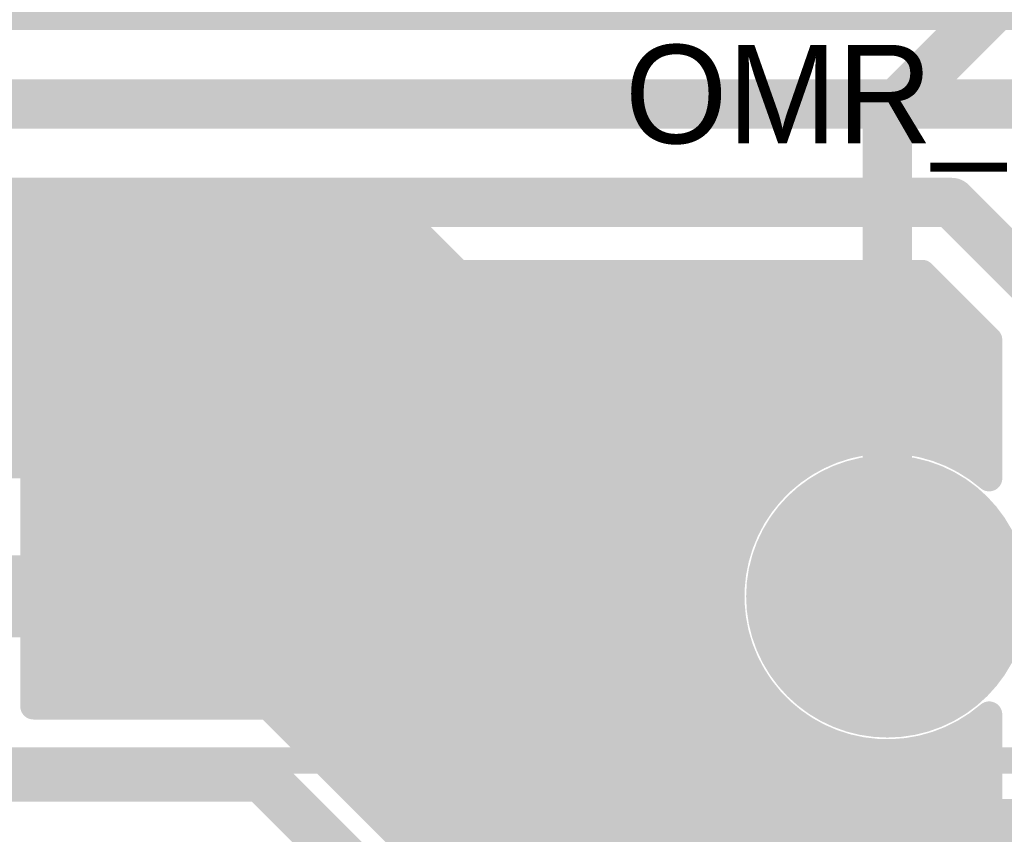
# Model space of a CAD drawing. Extents: x 7.17 to 14.1, y 4 to 11.75.
# Tile 155 of 214: x 9.41 to 9.71, y 8.34 to 8.59. Entities that reach past the tile are written whole.
import ezdxf

# ---------------------------------------------------------------- set-up
doc = ezdxf.new("R2010")
doc.units = 0
doc.layers.get('0').update_dxf_attribs({"linetype": 'CONTINUOUS'})
for name, color, linetype in [('BOTTOMLAYER', 5, 'CONTINUOUS'), ('BOTTOMSOLDER', 6, 'CONTINUOUS'), ('INTERNALPLANE1', 76, 'CONTINUOUS'), ('MECHANICAL1', 6, 'CONTINUOUS'), ('MULTILAYER', 9, 'CONTINUOUS'), ('TOPLAYER', 1, 'CONTINUOUS'), ('TOPOVERLAY', 2, 'CONTINUOUS'), ('TOPSOLDER', 216, 'CONTINUOUS')]:
    doc.layers.add(name, color=color, linetype=linetype)

# ---------------------------------------------------------------- blocks, each defined once
blk = doc.blocks.new('RELAY44_29')
at = {"layer": 'BOTTOMSOLDER', "const_width": 0.0375}
blk.add_lwpolyline([(0.28125, 0, 1), (0.31875, 0, 1)], format="xyb", close=True, dxfattribs=at)
at = {"layer": 'MECHANICAL1', "const_width": 0.008}
blk.add_lwpolyline([(-0.05, -0.05), (0.75, -0.05)], dxfattribs=at)
at = {"layer": 'MULTILAYER', "const_width": 0.0335}
blk.add_lwpolyline([(0.28325, 0, 1), (0.31675, 0, 1)], format="xyb", close=True, dxfattribs=at)
at = {"layer": 'TOPOVERLAY', "const_width": 0.008}
blk.add_lwpolyline([(-0.05, -0.05), (0.75, -0.05)], dxfattribs=at)
at = {"layer": 'TOPSOLDER', "const_width": 0.0375}
blk.add_lwpolyline([(0.28125, 0, 1), (0.31875, 0, 1)], format="xyb", close=True, dxfattribs=at)

msp = doc.modelspace()

# ---------------------------------------------------------------- linework, layer by layer
at = {"layer": 'BOTTOMLAYER'}
for points, const_width in [([(8.285404, 8.595), (10.139447, 8.595)], 0.015), ([(8.250404, 8.565), (9.944447, 8.565)], 0.015), ([(8.230404, 8.535), (9.694447, 8.535)], 0.015), ([(9.694447, 8.535), (9.727404, 8.502043)], 0.015), ([(9.317416, 8.5135), (9.685541, 8.5135)], 0.008), ([(9.355112, 8.5135), (9.413612, 8.455)], 0.008), ([(9.362183, 8.5135), (9.602151, 8.273532)], 0.008), ([(9.36447, 8.466446), (9.411524, 8.5135)], 0.008), ([(9.368005, 8.462911), (9.418595, 8.5135)], 0.008), ([(9.369254, 8.5135), (9.606524, 8.27623)], 0.008), ([(9.371541, 8.459375), (9.425666, 8.5135)], 0.008), ([(9.375077, 8.45584), (9.432737, 8.5135)], 0.008), ([(9.376325, 8.5135), (9.611356, 8.278469)], 0.008), ([(9.381308, 8.455), (9.439808, 8.5135)], 0.008), ([(9.383396, 8.5135), (9.616714, 8.280182)], 0.008), ([(9.388379, 8.455), (9.446879, 8.5135)], 0.008), ([(9.390467, 8.5135), (9.622717, 8.28125)], 0.008), ([(9.39545, 8.455), (9.45395, 8.5135)], 0.008), ([(9.397538, 8.5135), (9.629593, 8.281446)], 0.008), ([(9.402521, 8.455), (9.461021, 8.5135)], 0.008), ([(9.404609, 8.5135), (9.637873, 8.280236)], 0.008), ([(9.409592, 8.455), (9.468092, 8.5135)], 0.008), ([(9.41168, 8.5135), (9.649816, 8.275364)], 0.008), ([(9.414904, 8.410814), (9.51759, 8.5135)], 0.008), ([(9.414904, 8.403743), (9.524661, 8.5135)], 0.008), ([(9.414904, 8.424956), (9.503448, 8.5135)], 0.008), ([(9.414904, 8.417885), (9.510519, 8.5135)], 0.008), ([(9.414904, 8.432027), (9.496377, 8.5135)], 0.008), ([(9.414904, 8.439098), (9.489306, 8.5135)], 0.008), ([(9.414904, 8.389601), (9.538803, 8.5135)], 0.008), ([(9.414904, 8.38253), (9.545875, 8.5135)], 0.008), ([(9.414904, 8.396672), (9.531732, 8.5135)], 0.008), ([(9.414904, 8.45324), (9.475164, 8.5135)], 0.008), ([(9.414904, 8.446169), (9.482235, 8.5135)], 0.008), ([(9.418752, 8.5135), (9.684593, 8.247659)], 0.008), ([(9.420946, 8.3815), (9.552946, 8.5135)], 0.008), ([(9.425823, 8.5135), (9.686251, 8.253071)], 0.008), ([(9.428017, 8.3815), (9.560017, 8.5135)], 0.008), ([(9.432894, 8.5135), (9.688445, 8.257949)], 0.008), ([(9.435088, 8.3815), (9.567088, 8.5135)], 0.008), ([(9.439965, 8.5135), (9.691102, 8.262363)], 0.008), ([(9.442159, 8.3815), (9.574159, 8.5135)], 0.008), ([(9.447036, 8.5135), (9.694184, 8.266352)], 0.008), ([(9.44923, 8.3815), (9.58123, 8.5135)], 0.008), ([(9.454107, 8.5135), (9.697672, 8.269935)], 0.008), ([(9.456301, 8.3815), (9.588301, 8.5135)], 0.008), ([(9.461178, 8.5135), (9.701565, 8.273113)], 0.008), ([(9.463372, 8.3815), (9.595372, 8.5135)], 0.008), ([(9.468249, 8.5135), (9.705876, 8.275874)], 0.008), ([(9.470443, 8.3815), (9.602443, 8.5135)], 0.008), ([(9.47532, 8.5135), (9.705904, 8.282916)], 0.008), ([(9.477514, 8.3815), (9.609514, 8.5135)], 0.008), ([(9.482391, 8.5135), (9.705904, 8.289987)], 0.008), ([(9.484585, 8.3815), (9.616585, 8.5135)], 0.008), ([(9.489463, 8.5135), (9.705904, 8.297059)], 0.008), ([(9.490721, 8.380564), (9.623657, 8.5135)], 0.008), ([(9.495605, 8.378378), (9.630728, 8.5135)], 0.008), ([(9.496534, 8.5135), (9.705904, 8.30413)], 0.008), ([(9.499576, 8.375277), (9.637799, 8.5135)], 0.008), ([(9.503111, 8.371741), (9.64487, 8.5135)], 0.008), ([(9.503605, 8.5135), (9.705904, 8.311201)], 0.008), ([(9.506647, 8.368206), (9.651941, 8.5135)], 0.008), ([(9.510182, 8.36467), (9.659012, 8.5135)], 0.008), ([(9.510676, 8.5135), (9.635106, 8.38907)], 0.008), ([(9.513718, 8.361135), (9.666083, 8.5135)], 0.008), ([(9.517253, 8.357599), (9.673154, 8.5135)], 0.008), ([(9.517747, 8.5135), (9.629206, 8.402041)], 0.008), ([(9.520789, 8.354064), (9.680225, 8.5135)], 0.008), ([(9.524818, 8.5135), (9.627597, 8.410721)], 0.008), ([(9.531889, 8.5135), (9.627492, 8.417897)], 0.008), ([(9.53896, 8.5135), (9.628296, 8.424164)], 0.008), ([(9.546031, 8.5135), (9.629759, 8.429772)], 0.008), ([(9.553102, 8.5135), (9.631751, 8.434851)], 0.008), ([(9.560173, 8.5135), (9.634196, 8.439477)], 0.008), ([(9.567245, 8.5135), (9.63705, 8.443694)], 0.008), ([(9.574316, 8.5135), (9.640289, 8.447527)], 0.008), ([(9.581387, 8.5135), (9.6439, 8.450986)], 0.008), ([(9.588458, 8.5135), (9.647889, 8.454069)], 0.008), ([(9.595529, 8.5135), (9.652269, 8.45676)], 0.008), ([(9.602576, 8.5135), (9.657056, 8.459019)], 0.008), ([(9.609647, 8.5135), (9.662339, 8.460808)], 0.008), ([(9.616718, 8.5135), (9.668194, 8.462024)], 0.008), ([(9.623789, 8.5135), (9.674789, 8.4625)], 0.008), ([(9.63086, 8.5135), (9.682466, 8.461894)], 0.008), ([(9.637931, 8.5135), (9.692187, 8.459244)], 0.008), ([(9.645002, 8.5135), (9.705904, 8.452598)], 0.008), ([(9.652073, 8.5135), (9.705904, 8.459669)], 0.008), ([(9.659145, 8.5135), (9.705904, 8.466741)], 0.008), ([(9.666216, 8.5135), (9.705904, 8.473812)], 0.008), ([(9.673287, 8.5135), (9.705904, 8.480883)], 0.008), ([(9.680358, 8.5135), (9.705904, 8.487954)], 0.008), ([(9.685541, 8.5135), (9.705904, 8.493137)], 0.008), ([(9.524325, 8.350528), (9.686419, 8.512622)], 0.008), ([(9.52786, 8.346993), (9.689955, 8.509087)], 0.008), ([(9.531396, 8.343457), (9.69349, 8.505551)], 0.008), ([(9.651135, 8.456125), (9.697026, 8.502016)], 0.008), ([(9.663088, 8.461007), (9.700561, 8.49848)], 0.008), ([(9.671532, 8.46238), (9.704097, 8.494945)], 0.008), ([(9.705904, 8.45099), (9.705904, 8.493137)], 0.008), ([(9.678581, 8.462357), (9.705904, 8.489681)], 0.008), ([(9.68476, 8.461466), (9.705904, 8.48261)], 0.008), ([(9.690301, 8.459935), (9.705904, 8.475539)], 0.008), ([(9.695323, 8.457887), (9.705904, 8.468468)], 0.008), ([(9.699899, 8.455392), (9.705904, 8.461396)], 0.008), ([(9.375916, 8.455), (9.414904, 8.455)], 0.008), ([(9.414904, 8.3815), (9.414904, 8.455)], 0.008), ([(9.414904, 8.453708), (9.487302, 8.38131)], 0.008), ([(9.414904, 8.446637), (9.48004, 8.3815)], 0.008), ([(9.414904, 8.439565), (9.472969, 8.3815)], 0.008), ([(9.534931, 8.339921), (9.633779, 8.438769)], 0.008), ([(9.414904, 8.432494), (9.465898, 8.3815)], 0.008), ([(9.538467, 8.336386), (9.628897, 8.426816)], 0.008), ([(9.414904, 8.425423), (9.458827, 8.3815)], 0.008), ([(9.414904, 8.418352), (9.451756, 8.3815)], 0.008), ([(9.542002, 8.33285), (9.627524, 8.418372)], 0.008), ([(9.545253, 8.32903), (9.627546, 8.411323)], 0.008), ([(9.414904, 8.411281), (9.444685, 8.3815)], 0.008), ([(9.414904, 8.40421), (9.437614, 8.3815)], 0.008), ([(9.547629, 8.324335), (9.628438, 8.405144)], 0.008), ([(9.548855, 8.31849), (9.629969, 8.399603)], 0.008), ([(9.414904, 8.397139), (9.430543, 8.3815)], 0.008), ([(9.548904, 8.311468), (9.632017, 8.394581)], 0.008), ([(9.414904, 8.390068), (9.423472, 8.3815)], 0.008), ([(9.548904, 8.304396), (9.634512, 8.390005)], 0.008), ([(9.548904, 8.297325), (9.637413, 8.385834)], 0.008), ([(9.414904, 8.3815), (9.484447, 8.3815)], 0.008), ([(9.548904, 8.290254), (9.640695, 8.382045)], 0.008), ([(9.548904, 8.283183), (9.644351, 8.37863)], 0.008), ([(9.705904, 8.275889), (9.705904, 8.37901)], 0.008), ([(9.548904, 8.276112), (9.648384, 8.375592)], 0.008), ([(9.604318, 8.274957), (9.705904, 8.376543)], 0.008), ([(9.703598, 8.377146), (9.705904, 8.374841)], 0.008), ([(9.49965, 8.375203), (9.542607, 8.332246)], 0.008), ([(9.553088, 8.273226), (9.652813, 8.37295)], 0.008), ([(9.648974, 8.375202), (9.705904, 8.318272)], 0.008), ([(9.699381, 8.374292), (9.705904, 8.367769)], 0.008), ([(9.556996, 8.270062), (9.657671, 8.370736)], 0.008), ([(9.570164, 8.247874), (9.693642, 8.371352)], 0.008), ([(9.61658, 8.280148), (9.705904, 8.369472)], 0.008), ([(9.689676, 8.369855), (9.705904, 8.353627)], 0.008), ([(9.694755, 8.371847), (9.705904, 8.360698)], 0.008), ([(9.5605, 8.266494), (9.663017, 8.369011)], 0.008), ([(9.563597, 8.262521), (9.668951, 8.367874)], 0.008), ([(9.566271, 8.258124), (9.675653, 8.367506)], 0.008), ([(9.568483, 8.253265), (9.683503, 8.368285)], 0.008), ([(9.661945, 8.369302), (9.705904, 8.325343)], 0.008), ([(9.670625, 8.367693), (9.705904, 8.332414)], 0.008), ([(9.677801, 8.367588), (9.705904, 8.339485)], 0.008), ([(9.684068, 8.368392), (9.705904, 8.346556)], 0.008), ([(9.219447, 8.36), (9.484447, 8.36)], 0.015), ([(9.484447, 8.36), (9.527404, 8.317043)], 0.015), ([(9.624933, 8.281431), (9.705904, 8.362401)], 0.008), ([(9.624933, 8.281431), (9.705904, 8.362401)], 0.008), ([(9.631849, 8.281275), (9.705904, 8.35533)], 0.008), ([(9.63788, 8.280235), (9.705904, 8.348259)], 0.008), ([(9.64326, 8.278544), (9.705904, 8.341188)], 0.008)]:
    msp.add_lwpolyline(points, dxfattribs=dict(at, const_width=const_width))
for points, const_width in [([(9.690697, 8.535, 1), (9.698197, 8.535, 1)], 0.0075), ([(9.690697, 8.535, 1), (9.698197, 8.535, 1)], 0.0075), ([(9.409524, 8.5135, 1), (9.413524, 8.5135, 1)], 0.004), ([(9.40968, 8.5135, 1), (9.41368, 8.5135, 1)], 0.004), ([(9.416595, 8.5135, 1), (9.420595, 8.5135, 1)], 0.004), ([(9.416752, 8.5135, 1), (9.420751, 8.5135, 1)], 0.004), ([(9.423666, 8.5135, 1), (9.427666, 8.5135, 1)], 0.004), ([(9.423823, 8.5135, 1), (9.427823, 8.5135, 1)], 0.004), ([(9.430737, 8.5135, 1), (9.434737, 8.5135, 1)], 0.004), ([(9.430894, 8.5135, 1), (9.434894, 8.5135, 1)], 0.004), ([(9.437808, 8.5135, 1), (9.441808, 8.5135, 1)], 0.004), ([(9.437965, 8.5135, 1), (9.441965, 8.5135, 1)], 0.004), ([(9.444879, 8.5135, 1), (9.448879, 8.5135, 1)], 0.004), ([(9.445036, 8.5135, 1), (9.449036, 8.5135, 1)], 0.004), ([(9.45195, 8.5135, 1), (9.45595, 8.5135, 1)], 0.004), ([(9.452107, 8.5135, 1), (9.456107, 8.5135, 1)], 0.004), ([(9.459021, 8.5135, 1), (9.463021, 8.5135, 1)], 0.004), ([(9.459178, 8.5135, 1), (9.463178, 8.5135, 1)], 0.004), ([(9.466092, 8.5135, 1), (9.470092, 8.5135, 1)], 0.004), ([(9.466249, 8.5135, 1), (9.470249, 8.5135, 1)], 0.004), ([(9.473164, 8.5135, 1), (9.477163, 8.5135, 1)], 0.004), ([(9.47332, 8.5135, 1), (9.47732, 8.5135, 1)], 0.004), ([(9.480235, 8.5135, 1), (9.484235, 8.5135, 1)], 0.004), ([(9.480391, 8.5135, 1), (9.484391, 8.5135, 1)], 0.004), ([(9.487306, 8.5135, 1), (9.491306, 8.5135, 1)], 0.004), ([(9.487462, 8.5135, 1), (9.491463, 8.5135, 1)], 0.004), ([(9.494377, 8.5135, 1), (9.498377, 8.5135, 1)], 0.004), ([(9.494534, 8.5135, 1), (9.498534, 8.5135, 1)], 0.004), ([(9.501448, 8.5135, 1), (9.505448, 8.5135, 1)], 0.004), ([(9.501605, 8.5135, 1), (9.505605, 8.5135, 1)], 0.004), ([(9.508519, 8.5135, 1), (9.512519, 8.5135, 1)], 0.004), ([(9.508676, 8.5135, 1), (9.512676, 8.5135, 1)], 0.004), ([(9.51559, 8.5135, 1), (9.51959, 8.5135, 1)], 0.004), ([(9.515747, 8.5135, 1), (9.519747, 8.5135, 1)], 0.004), ([(9.522661, 8.5135, 1), (9.526661, 8.5135, 1)], 0.004), ([(9.522818, 8.5135, 1), (9.526818, 8.5135, 1)], 0.004), ([(9.529732, 8.5135, 1), (9.533732, 8.5135, 1)], 0.004), ([(9.529889, 8.5135, 1), (9.533889, 8.5135, 1)], 0.004), ([(9.536803, 8.5135, 1), (9.540803, 8.5135, 1)], 0.004), ([(9.53696, 8.5135, 1), (9.54096, 8.5135, 1)], 0.004), ([(9.543874, 8.5135, 1), (9.547875, 8.5135, 1)], 0.004), ([(9.544031, 8.5135, 1), (9.548031, 8.5135, 1)], 0.004), ([(9.550946, 8.5135, 1), (9.554946, 8.5135, 1)], 0.004), ([(9.551102, 8.5135, 1), (9.555102, 8.5135, 1)], 0.004), ([(9.558017, 8.5135, 1), (9.562017, 8.5135, 1)], 0.004), ([(9.558174, 8.5135, 1), (9.562174, 8.5135, 1)], 0.004), ([(9.565088, 8.5135, 1), (9.569088, 8.5135, 1)], 0.004), ([(9.565245, 8.5135, 1), (9.569245, 8.5135, 1)], 0.004), ([(9.572159, 8.5135, 1), (9.576159, 8.5135, 1)], 0.004), ([(9.572316, 8.5135, 1), (9.576316, 8.5135, 1)], 0.004), ([(9.57923, 8.5135, 1), (9.58323, 8.5135, 1)], 0.004), ([(9.579387, 8.5135, 1), (9.583387, 8.5135, 1)], 0.004), ([(9.586301, 8.5135, 1), (9.590301, 8.5135, 1)], 0.004), ([(9.586458, 8.5135, 1), (9.590458, 8.5135, 1)], 0.004), ([(9.593372, 8.5135, 1), (9.597372, 8.5135, 1)], 0.004), ([(9.593529, 8.5135, 1), (9.597529, 8.5135, 1)], 0.004), ([(9.600443, 8.5135, 1), (9.604443, 8.5135, 1)], 0.004), ([(9.600576, 8.5135, 1), (9.604576, 8.5135, 1)], 0.004), ([(9.607514, 8.5135, 1), (9.611514, 8.5135, 1)], 0.004), ([(9.607647, 8.5135, 1), (9.611647, 8.5135, 1)], 0.004), ([(9.614586, 8.5135, 1), (9.618586, 8.5135, 1)], 0.004), ([(9.614718, 8.5135, 1), (9.618718, 8.5135, 1)], 0.004), ([(9.621657, 8.5135, 1), (9.625657, 8.5135, 1)], 0.004), ([(9.621789, 8.5135, 1), (9.625789, 8.5135, 1)], 0.004), ([(9.628728, 8.5135, 1), (9.632728, 8.5135, 1)], 0.004), ([(9.62886, 8.5135, 1), (9.63286, 8.5135, 1)], 0.004), ([(9.635799, 8.5135, 1), (9.639799, 8.5135, 1)], 0.004), ([(9.635931, 8.5135, 1), (9.639931, 8.5135, 1)], 0.004), ([(9.64287, 8.5135, 1), (9.64687, 8.5135, 1)], 0.004), ([(9.643002, 8.5135, 1), (9.647002, 8.5135, 1)], 0.004), ([(9.649941, 8.5135, 1), (9.653941, 8.5135, 1)], 0.004), ([(9.650073, 8.5135, 1), (9.654073, 8.5135, 1)], 0.004), ([(9.657012, 8.5135, 1), (9.661012, 8.5135, 1)], 0.004), ([(9.657144, 8.5135, 1), (9.661145, 8.5135, 1)], 0.004), ([(9.664083, 8.5135, 1), (9.668083, 8.5135, 1)], 0.004), ([(9.664216, 8.5135, 1), (9.668216, 8.5135, 1)], 0.004), ([(9.671154, 8.5135, 1), (9.675154, 8.5135, 1)], 0.004), ([(9.671287, 8.5135, 1), (9.675287, 8.5135, 1)], 0.004), ([(9.678225, 8.5135, 1), (9.682225, 8.5135, 1)], 0.004), ([(9.678358, 8.5135, 1), (9.682358, 8.5135, 1)], 0.004), ([(9.683541, 8.5135, 1), (9.687541, 8.5135, 1)], 0.004), ([(9.683541, 8.5135, 1), (9.687541, 8.5135, 1)], 0.004), ([(9.684419, 8.512622, 1), (9.688419, 8.512622, 1)], 0.004), ([(9.687955, 8.509087, 1), (9.691954, 8.509087, 1)], 0.004), ([(9.69149, 8.505551, 1), (9.69549, 8.505551, 1)], 0.004), ([(9.695026, 8.502016, 1), (9.699026, 8.502016, 1)], 0.004), ([(9.698561, 8.49848, 1), (9.702561, 8.49848, 1)], 0.004), ([(9.702097, 8.494945, 1), (9.706097, 8.494945, 1)], 0.004), ([(9.703904, 8.493137, 1), (9.707904, 8.493137, 1)], 0.004), ([(9.703904, 8.493137, 1), (9.707904, 8.493137, 1)], 0.004), ([(9.703904, 8.489681, 1), (9.707904, 8.489681, 1)], 0.004), ([(9.703904, 8.487954, 1), (9.707904, 8.487954, 1)], 0.004), ([(9.703904, 8.48261, 1), (9.707904, 8.48261, 1)], 0.004), ([(9.703904, 8.480883, 1), (9.707904, 8.480883, 1)], 0.004), ([(9.703904, 8.475539, 1), (9.707904, 8.475539, 1)], 0.004), ([(9.703904, 8.473812, 1), (9.707904, 8.473812, 1)], 0.004), ([(9.703904, 8.468468, 1), (9.707904, 8.468468, 1)], 0.004), ([(9.703904, 8.466741, 1), (9.707904, 8.466741, 1)], 0.004), ([(9.669532, 8.46238, 1), (9.673532, 8.46238, 1)], 0.004), ([(9.672789, 8.4625, 1), (9.676789, 8.4625, 1)], 0.004), ([(9.676581, 8.462357, 1), (9.680581, 8.462357, 1)], 0.004), ([(9.660339, 8.460808, 1), (9.664339, 8.460808, 1)], 0.004), ([(9.661088, 8.461007, 1), (9.665088, 8.461007, 1)], 0.004), ([(9.666194, 8.462024, 1), (9.670194, 8.462024, 1)], 0.004), ([(9.680466, 8.461894, 1), (9.684466, 8.461894, 1)], 0.004), ([(9.68276, 8.461466, 1), (9.68676, 8.461466, 1)], 0.004), ([(9.688301, 8.459935, 1), (9.692301, 8.459935, 1)], 0.004), ([(9.703904, 8.461396, 1), (9.707904, 8.461396, 1)], 0.004), ([(9.703904, 8.459669, 1), (9.707904, 8.459669, 1)], 0.004), ([(9.650269, 8.45676, 1), (9.654269, 8.45676, 1)], 0.004), ([(9.655056, 8.459019, 1), (9.659056, 8.459019, 1)], 0.004), ([(9.690187, 8.459244, 1), (9.694187, 8.459244, 1)], 0.004), ([(9.693323, 8.457887, 1), (9.697323, 8.457887, 1)], 0.004), ([(9.407592, 8.455, 1), (9.411592, 8.455, 1)], 0.004), ([(9.411612, 8.455, 1), (9.415612, 8.455, 1)], 0.004), ([(9.412904, 8.455, 1), (9.416904, 8.455, 1)], 0.004), ([(9.412904, 8.455, 1), (9.416904, 8.455, 1)], 0.004), ([(9.412904, 8.453708, 1), (9.416904, 8.453708, 1)], 0.004), ([(9.645888, 8.454069, 1), (9.649888, 8.454069, 1)], 0.004), ([(9.649135, 8.456125, 1), (9.653135, 8.456125, 1)], 0.004), ([(9.697899, 8.455392, 1), (9.701899, 8.455392, 1)], 0.004), ([(9.412904, 8.45324, 1), (9.416904, 8.45324, 1)], 0.004), ([(9.6419, 8.450986, 1), (9.6459, 8.450986, 1)], 0.004), ([(9.703904, 8.452598, 1), (9.707904, 8.452598, 1)], 0.004), ([(9.703904, 8.45099, 1), (9.707904, 8.45099, 1)], 0.004), ([(9.703904, 8.45099, 1), (9.707904, 8.45099, 1)], 0.004), ([(9.638288, 8.447527, 1), (9.642288, 8.447527, 1)], 0.004), ([(9.412904, 8.446637, 1), (9.416904, 8.446637, 1)], 0.004), ([(9.412904, 8.446169, 1), (9.416904, 8.446169, 1)], 0.004), ([(9.63505, 8.443694, 1), (9.63905, 8.443694, 1)], 0.004), ([(9.412904, 8.439565, 1), (9.416904, 8.439565, 1)], 0.004), ([(9.412904, 8.439098, 1), (9.416904, 8.439098, 1)], 0.004), ([(9.631779, 8.438769, 1), (9.635779, 8.438769, 1)], 0.004), ([(9.632196, 8.439477, 1), (9.636196, 8.439477, 1)], 0.004), ([(9.412904, 8.432494, 1), (9.416904, 8.432494, 1)], 0.004), ([(9.629751, 8.434851, 1), (9.633751, 8.434851, 1)], 0.004), ([(9.412904, 8.432027, 1), (9.416904, 8.432027, 1)], 0.004), ([(9.627759, 8.429772, 1), (9.631759, 8.429772, 1)], 0.004), ([(9.626897, 8.426816, 1), (9.630897, 8.426816, 1)], 0.004), ([(9.412904, 8.425423, 1), (9.416904, 8.425423, 1)], 0.004), ([(9.412904, 8.424956, 1), (9.416904, 8.424956, 1)], 0.004), ([(9.626296, 8.424164, 1), (9.630296, 8.424164, 1)], 0.004), ([(9.412904, 8.418352, 1), (9.416904, 8.418352, 1)], 0.004), ([(9.412904, 8.417885, 1), (9.416904, 8.417885, 1)], 0.004), ([(9.625492, 8.417897, 1), (9.629492, 8.417897, 1)], 0.004), ([(9.625524, 8.418372, 1), (9.629524, 8.418372, 1)], 0.004), ([(9.625547, 8.411323, 1), (9.629547, 8.411323, 1)], 0.004), ([(9.412904, 8.411281, 1), (9.416904, 8.411281, 1)], 0.004), ([(9.412904, 8.410814, 1), (9.416904, 8.410814, 1)], 0.004), ([(9.625597, 8.410721, 1), (9.629597, 8.410721, 1)], 0.004), ([(9.412904, 8.40421, 1), (9.416904, 8.40421, 1)], 0.004), ([(9.412904, 8.403743, 1), (9.416904, 8.403743, 1)], 0.004), ([(9.626438, 8.405144, 1), (9.630438, 8.405144, 1)], 0.004), ([(9.627206, 8.402041, 1), (9.631206, 8.402041, 1)], 0.004), ([(9.627969, 8.399603, 1), (9.631969, 8.399603, 1)], 0.004), ([(9.412904, 8.397139, 1), (9.416904, 8.397139, 1)], 0.004), ([(9.412904, 8.396672, 1), (9.416904, 8.396672, 1)], 0.004), ([(9.630017, 8.394581, 1), (9.634017, 8.394581, 1)], 0.004), ([(9.412904, 8.390068, 1), (9.416904, 8.390068, 1)], 0.004), ([(9.412904, 8.389601, 1), (9.416904, 8.389601, 1)], 0.004), ([(9.632512, 8.390005, 1), (9.636512, 8.390005, 1)], 0.004), ([(9.633106, 8.38907, 1), (9.637106, 8.38907, 1)], 0.004), ([(9.635413, 8.385834, 1), (9.639413, 8.385834, 1)], 0.004), ([(9.412904, 8.38253, 1), (9.416904, 8.38253, 1)], 0.004), ([(9.412904, 8.3815, 1), (9.416904, 8.3815, 1)], 0.004), ([(9.412904, 8.3815, 1), (9.416904, 8.3815, 1)], 0.004), ([(9.418946, 8.3815, 1), (9.422946, 8.3815, 1)], 0.004), ([(9.421472, 8.3815, 1), (9.425472, 8.3815, 1)], 0.004), ([(9.426017, 8.3815, 1), (9.430017, 8.3815, 1)], 0.004), ([(9.428543, 8.3815, 1), (9.432543, 8.3815, 1)], 0.004), ([(9.433088, 8.3815, 1), (9.437088, 8.3815, 1)], 0.004), ([(9.435614, 8.3815, 1), (9.439614, 8.3815, 1)], 0.004), ([(9.440159, 8.3815, 1), (9.444159, 8.3815, 1)], 0.004), ([(9.442685, 8.3815, 1), (9.446685, 8.3815, 1)], 0.004), ([(9.44723, 8.3815, 1), (9.45123, 8.3815, 1)], 0.004), ([(9.449756, 8.3815, 1), (9.453756, 8.3815, 1)], 0.004), ([(9.454301, 8.3815, 1), (9.458301, 8.3815, 1)], 0.004), ([(9.456827, 8.3815, 1), (9.460827, 8.3815, 1)], 0.004), ([(9.461372, 8.3815, 1), (9.465372, 8.3815, 1)], 0.004), ([(9.463898, 8.3815, 1), (9.467898, 8.3815, 1)], 0.004), ([(9.468443, 8.3815, 1), (9.472443, 8.3815, 1)], 0.004), ([(9.470969, 8.3815, 1), (9.474969, 8.3815, 1)], 0.004), ([(9.475514, 8.3815, 1), (9.479514, 8.3815, 1)], 0.004), ([(9.478041, 8.3815, 1), (9.482041, 8.3815, 1)], 0.004), ([(9.482447, 8.3815, 1), (9.486447, 8.3815, 1)], 0.004), ([(9.482447, 8.3815, 1), (9.486447, 8.3815, 1)], 0.004), ([(9.482447, 8.3815, 1), (9.486447, 8.3815, 1)], 0.004), ([(9.482585, 8.3815, 1), (9.486585, 8.3815, 1)], 0.004), ([(9.485302, 8.38131, 1), (9.489302, 8.38131, 1)], 0.004), ([(9.638695, 8.382045, 1), (9.642695, 8.382045, 1)], 0.004), ([(9.488721, 8.380564, 1), (9.492721, 8.380564, 1)], 0.004), ([(9.493605, 8.378378, 1), (9.497605, 8.378378, 1)], 0.004), ([(9.642351, 8.37863, 1), (9.646351, 8.37863, 1)], 0.004), ([(9.703904, 8.37901, 1), (9.707904, 8.37901, 1)], 0.004), ([(9.703904, 8.37901, 1), (9.707904, 8.37901, 1)], 0.004), ([(9.646384, 8.375592, 1), (9.650384, 8.375592, 1)], 0.004), ([(9.701598, 8.377146, 1), (9.705598, 8.377146, 1)], 0.004), ([(9.703904, 8.376543, 1), (9.707904, 8.376543, 1)], 0.004), ([(9.497575, 8.375277, 1), (9.501575, 8.375277, 1)], 0.004), ([(9.49765, 8.375203, 1), (9.50165, 8.375203, 1)], 0.004), ([(9.49765, 8.375203, 1), (9.50165, 8.375203, 1)], 0.004), ([(9.49765, 8.375203, 1), (9.50165, 8.375203, 1)], 0.004), ([(9.646974, 8.375202, 1), (9.650974, 8.375202, 1)], 0.004), ([(9.650813, 8.37295, 1), (9.654813, 8.37295, 1)], 0.004), ([(9.697381, 8.374292, 1), (9.701381, 8.374292, 1)], 0.004), ([(9.703904, 8.374841, 1), (9.707904, 8.374841, 1)], 0.004), ([(9.501111, 8.371741, 1), (9.505111, 8.371741, 1)], 0.004), ([(9.655671, 8.370736, 1), (9.659671, 8.370736, 1)], 0.004), ([(9.687676, 8.369855, 1), (9.691676, 8.369855, 1)], 0.004), ([(9.691641, 8.371352, 1), (9.695642, 8.371352, 1)], 0.004), ([(9.692755, 8.371847, 1), (9.696755, 8.371847, 1)], 0.004), ([(9.703904, 8.369472, 1), (9.707904, 8.369472, 1)], 0.004), ([(9.504647, 8.368206, 1), (9.508647, 8.368206, 1)], 0.004), ([(9.659945, 8.369302, 1), (9.663945, 8.369302, 1)], 0.004), ([(9.661017, 8.369011, 1), (9.665017, 8.369011, 1)], 0.004), ([(9.666951, 8.367874, 1), (9.670951, 8.367874, 1)], 0.004), ([(9.668625, 8.367693, 1), (9.672625, 8.367693, 1)], 0.004), ([(9.673653, 8.367506, 1), (9.677653, 8.367506, 1)], 0.004), ([(9.675801, 8.367588, 1), (9.679801, 8.367588, 1)], 0.004), ([(9.681503, 8.368285, 1), (9.685503, 8.368285, 1)], 0.004), ([(9.682068, 8.368392, 1), (9.686068, 8.368392, 1)], 0.004), ([(9.703904, 8.367769, 1), (9.707904, 8.367769, 1)], 0.004), ([(9.480697, 8.36, 1), (9.488197, 8.36, 1)], 0.0075), ([(9.480697, 8.36, 1), (9.488197, 8.36, 1)], 0.0075), ([(9.508182, 8.36467, 1), (9.512182, 8.36467, 1)], 0.004), ([(9.511718, 8.361135, 1), (9.515718, 8.361135, 1)], 0.004), ([(9.703904, 8.362401, 1), (9.707904, 8.362401, 1)], 0.004), ([(9.703904, 8.362401, 1), (9.707904, 8.362401, 1)], 0.004), ([(9.703904, 8.360698, 1), (9.707904, 8.360698, 1)], 0.004), ([(9.515253, 8.357599, 1), (9.519253, 8.357599, 1)], 0.004), ([(9.703904, 8.35533, 1), (9.707904, 8.35533, 1)], 0.004), ([(9.518789, 8.354064, 1), (9.522789, 8.354064, 1)], 0.004), ([(9.703904, 8.353627, 1), (9.707904, 8.353627, 1)], 0.004), ([(9.522324, 8.350528, 1), (9.526324, 8.350528, 1)], 0.004), ([(9.52586, 8.346993, 1), (9.52986, 8.346993, 1)], 0.004), ([(9.703904, 8.348259, 1), (9.707904, 8.348259, 1)], 0.004), ([(9.703904, 8.346556, 1), (9.707904, 8.346556, 1)], 0.004), ([(9.529396, 8.343457, 1), (9.533396, 8.343457, 1)], 0.004), ([(9.532931, 8.339921, 1), (9.536931, 8.339921, 1)], 0.004), ([(9.703904, 8.341188, 1), (9.707904, 8.341188, 1)], 0.004), ([(9.703904, 8.339485, 1), (9.707904, 8.339485, 1)], 0.004)]:
    msp.add_lwpolyline(points, format="xyb", close=True, dxfattribs=dict(at, const_width=const_width))
at = {"layer": 'BOTTOMLAYER', "const_width": 0.008}
for points in [[(9.705904, 8.37901, -2.181187), (9.705904, 8.45099)], [(9.484447, 8.3815, -0.198912), (9.49965, 8.375203)], [(9.484447, 8.3815, -0.198912), (9.49965, 8.375203)]]:
    msp.add_lwpolyline(points, format="xyb", dxfattribs=at)
at = {"layer": 'BOTTOMSOLDER', "const_width": 0.0215}
for points in [[(9.429154, 8.470795, 1), (9.450654, 8.470795, 1)], [(9.479154, 8.470795, 1), (9.500654, 8.470795, 1)]]:
    msp.add_lwpolyline(points, format="xyb", close=True, dxfattribs=at)
at = {"layer": 'INTERNALPLANE1'}
for points, const_width in [([(9.425404, 8.470795, 1), (9.454404, 8.470795, 1)], 0.029), ([(9.475404, 8.470795, 1), (9.504404, 8.470795, 1)], 0.029), ([(9.653404, 8.415, 1), (9.696404, 8.415, 1)], 0.043)]:
    msp.add_lwpolyline(points, format="xyb", close=True, dxfattribs=dict(at, const_width=const_width))
at = {"layer": 'TOPLAYER'}
for points, const_width in [([(9.674904, 8.562), (9.737904, 8.625)], 0.015), ([(9.674904, 8.415), (9.674904, 8.562)], 0.015), ([(9.167904, 8.520795), (9.524904, 8.520795)], 0.025), ([(9.524904, 8.520795), (9.569904, 8.475795)], 0.025), ([(9.569904, 8.400795), (9.569904, 8.475795)], 0.025), ([(9.234904, 8.470795), (9.489904, 8.470795)], 0.025), ([(9.289904, 8.415), (9.464929, 8.415)], 0.025), ([(9.464929, 8.415), (9.584134, 8.295795)], 0.025), ([(9.569904, 8.400795), (9.629904, 8.340795)], 0.025), ([(9.629904, 8.340795), (9.929904, 8.340795)], 0.025)]:
    msp.add_lwpolyline(points, dxfattribs=dict(at, const_width=const_width))
for points, const_width in [([(9.671154, 8.562, 1), (9.678654, 8.562, 1)], 0.0075), ([(9.671154, 8.562, 1), (9.678654, 8.562, 1)], 0.0075), ([(9.518654, 8.520795, 1), (9.531154, 8.520795, 1)], 0.0125), ([(9.518654, 8.520795, 1), (9.531154, 8.520795, 1)], 0.0125), ([(9.563654, 8.475795, 1), (9.576154, 8.475795, 1)], 0.0125), ([(9.563654, 8.475795, 1), (9.576154, 8.475795, 1)], 0.0125), ([(9.483654, 8.470795, 1), (9.496154, 8.470795, 1)], 0.0125), ([(9.458679, 8.415, 1), (9.471179, 8.415, 1)], 0.0125), ([(9.458679, 8.415, 1), (9.471179, 8.415, 1)], 0.0125), ([(9.671154, 8.415, 1), (9.678654, 8.415, 1)], 0.0075), ([(9.563654, 8.400795, 1), (9.576154, 8.400795, 1)], 0.0125), ([(9.563654, 8.400795, 1), (9.576154, 8.400795, 1)], 0.0125), ([(9.623654, 8.340795, 1), (9.636154, 8.340795, 1)], 0.0125), ([(9.623654, 8.340795, 1), (9.636154, 8.340795, 1)], 0.0125)]:
    msp.add_lwpolyline(points, format="xyb", close=True, dxfattribs=dict(at, const_width=const_width))
at = {"layer": 'TOPSOLDER', "const_width": 0.0215}
for points in [[(9.429154, 8.470795, 1), (9.450654, 8.470795, 1)], [(9.479154, 8.470795, 1), (9.500654, 8.470795, 1)]]:
    msp.add_lwpolyline(points, format="xyb", close=True, dxfattribs=at)

# ---------------------------------------------------------------- block references
msp.add_blockref('RELAY44_29', (9.374904, 8.415))

# ---------------------------------------------------------------- texts
at = {"layer": 'MECHANICAL1'}
msp.add_text('OMR_G5V_2', height=0.03, dxfattribs=at).set_placement((9.595, 8.553))

doc.saveas('drawing.dxf')
